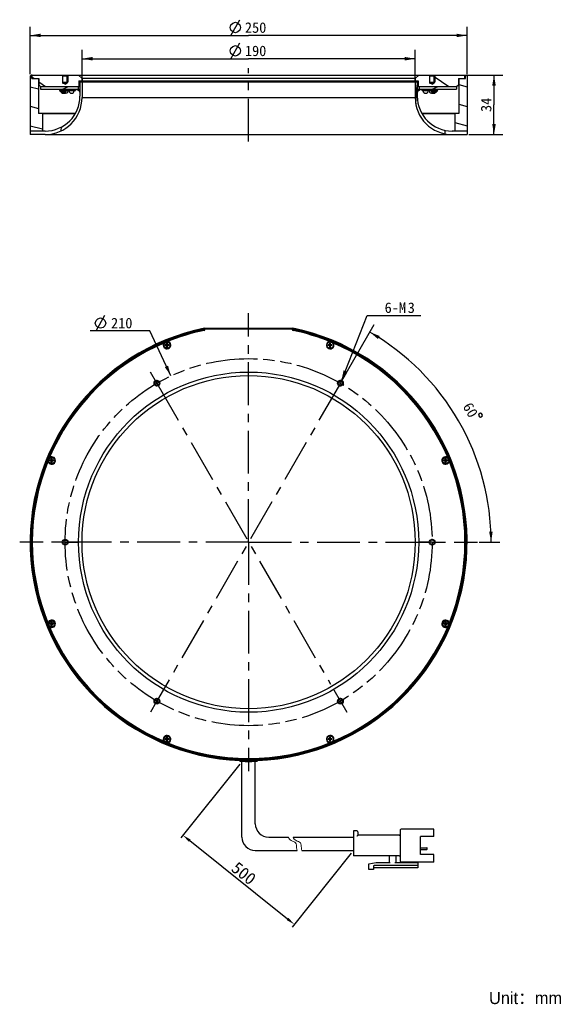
# Model space of a CAD drawing. Header units: millimetres. Extents: x 150 to 307, y 31 to 313.
import ezdxf
from ezdxf.enums import TextEntityAlignment as Align

# ---------------------------------------------------------------- set-up
doc = ezdxf.new("R2010")
doc.units = ezdxf.units.MM
doc.header["$LTSCALE"] = 32.67
doc.header["$PDMODE"] = 3
doc.header["$PDSIZE"] = 8
doc.linetypes.add('CENTER', pattern=[0.6, 0.375, -0.075, 0.075, -0.075])
doc.linetypes.add('PHANTOM', pattern=[0.8, 0.45, -0.05, 0.1, -0.05, 0.1, -0.05])
doc.layers.get('0').update_dxf_attribs({"linetype": 'CONTINUOUS'})
doc.layers.get('Defpoints').update_dxf_attribs({"linetype": 'CONTINUOUS', "lineweight": 18})
for name, color, linetype in [('00_COMPONENTS', 7, 'CONTINUOUS'), ('03_ALL_AXES', 7, 'CONTINUOUS'), ('07_ALL_HOLES', 7, 'CONTINUOUS'), ('51__DRAFT_DIMS', 7, 'CONTINUOUS')]:
    doc.layers.add(name, color=color, linetype=linetype)
for name, color, linetype, lineweight in [('标注', 3, 'CONTINUOUS', 25), ('粗实线', 7, 'CONTINUOUS', 30), ('细实线', 7, 'CONTINUOUS', 15)]:
    doc.layers.add(name, color=color, linetype=linetype, lineweight=lineweight)
doc.styles.get("Standard").update_dxf_attribs({"font": 'simfang.ttf'})
doc.dimstyles.new('CST Standard', dxfattribs={"dimtxt": 3.5, "dimasz": 2.5, "dimexe": 1, "dimexo": 1, "dimgap": 0.6, "dimtad": 1, "dimtoh": 1, "dimdsep": 46, "dimtxsty": 'STANDARD', "dimcen": -2.5, "dimdle": 5, "dimadec": 1, "dimazin": 2, "dimtfac": 1, "dimtofl": 0, "dimtmove": 0, "dimatfit": 0, "dimfxl": 1, "dimtolj": 1, "dimarcsym": 0})
doc.dimstyles.new('DIMSTYLE_1', dxfattribs={"dimtxt": 3, "dimasz": 3, "dimexe": 2.5, "dimexo": 0.5, "dimgap": 3, "dimtad": 1, "dimdec": 1, "dimlfac": 2, "dimdsep": 46, "dimtxsty": 'STANDARD', "dimblk": '_FILLED', "dimblk1": '_FILLED', "dimblk2": '_FILLED', "dimcen": 0.09, "dimclrt": 3, "dimadec": 1, "dimazin": 2, "dimtp": 0.5, "dimtm": 0.5, "dimtfac": 1, "dimtdec": -1, "dimtofl": 0, "dimtmove": 0, "dimatfit": 3, "dimldrblk": '_FILLED', "dimfxl": 1, "dimtolj": 1, "dimarcsym": 0})
doc.dimstyles.new('DIMSTYLE_2', dxfattribs={"dimtxt": 3, "dimasz": 3, "dimexe": 2.5, "dimexo": 0.5, "dimgap": 0.75, "dimtad": 1, "dimlfac": 2, "dimdsep": 46, "dimtxsty": 'STANDARD', "dimblk": '_FILLED', "dimblk1": '_FILLED', "dimblk2": '_FILLED', "dimcen": 0.09, "dimclrt": 3, "dimazin": 2, "dimtp": 0.5, "dimtm": 0.5, "dimtfac": 1, "dimtofl": 0, "dimtmove": 0, "dimatfit": 3, "dimldrblk": '_FILLED', "dimfxl": 1, "dimtolj": 1, "dimarcsym": 0})
doc.dimstyles.new('DIMSTYLE_3', dxfattribs={"dimtxt": 3, "dimasz": 3, "dimexe": 2.5, "dimexo": 0.5, "dimgap": 0.75, "dimtad": 1, "dimdec": 1, "dimlfac": 2, "dimdsep": 46, "dimtxsty": 'STANDARD', "dimblk": '_FILLED', "dimblk1": '_FILLED', "dimblk2": '_FILLED', "dimcen": 0.09, "dimclrt": 3, "dimadec": 1, "dimazin": 2, "dimtp": 0.5, "dimtm": 0.5, "dimtfac": 1, "dimtdec": 1, "dimtofl": 0, "dimtmove": 0, "dimatfit": 3, "dimldrblk": '_FILLED', "dimfxl": 1, "dimtolj": 1, "dimarcsym": 0})
doc.dimstyles.new('DIMSTYLE_4', dxfattribs={"dimtxt": 3, "dimasz": 3, "dimexe": 2.5, "dimexo": 0.5, "dimgap": 0.75, "dimtad": 1, "dimlfac": 2, "dimdsep": 46, "dimtxsty": 'STANDARD', "dimblk": '_FILLED', "dimblk1": '_FILLED', "dimblk2": '_FILLED', "dimcen": 0.09, "dimclrt": 3, "dimazin": 2, "dimtp": 0.3, "dimtm": 0.3, "dimtfac": 1, "dimtofl": 0, "dimtmove": 0, "dimatfit": 3, "dimldrblk": '_FILLED', "dimfxl": 1, "dimtolj": 1, "dimarcsym": 0})
doc.dimstyles.new('DIMSTYLE_5', dxfattribs={"dimtxt": 3, "dimasz": 3, "dimexe": 2.5, "dimexo": 0.5, "dimtad": 1, "dimlfac": 2, "dimdsep": 46, "dimtxsty": 'STANDARD', "dimblk": '_FILLED', "dimblk1": '_FILLED', "dimblk2": '_FILLED', "dimcen": 0.09, "dimclrt": 3, "dimazin": 2, "dimtp": 0.01, "dimtm": 0.01, "dimtfac": 1, "dimtofl": 0, "dimtmove": 0, "dimatfit": 1, "dimldrblk": '_FILLED', "dimfxl": 1, "dimtolj": 1, "dimarcsym": 0})
doc.dimstyles.new('DIMSTYLE_6', dxfattribs={"dimtxt": 3, "dimasz": 3, "dimexe": 2.5, "dimexo": 0.5, "dimtad": 1, "dimlfac": 2, "dimdsep": 46, "dimtxsty": 'STANDARD', "dimblk": '_FILLED', "dimblk1": '_FILLED', "dimblk2": '_FILLED', "dimcen": 0.09, "dimclrt": 3, "dimazin": 2, "dimtp": 0.1, "dimtm": 0.1, "dimtfac": 1, "dimtofl": 0, "dimtmove": 0, "dimatfit": 1, "dimldrblk": '_FILLED', "dimfxl": 1, "dimtolj": 1, "dimarcsym": 0})

# ---------------------------------------------------------------- blocks, each defined once
blk = doc.blocks.new('*D1')
at = {"layer": '51__DRAFT_DIMS', "color": 4}
for p, q in [((242.12, 209.04), (251.56, 225.39)), ((281.62, 163.14), (287.5, 163.14))]:
    blk.add_line(p, q, dxfattribs=at)
for start, end in [(30, 60), (0, 30)]:
    blk.add_arc((215.62, 163.14), 69.38, start, end, dxfattribs=at)
for points in [[(253.13, 222.1), (250.31, 223.23), (252.61, 221.24)], [(284.43, 166.13), (285, 163.14), (285.43, 166.15)]]:
    blk.add_solid(points, dxfattribs=at)
at = {"layer": '51__DRAFT_DIMS', "color": 3}
blk.add_text('60', height=3, rotation=-60, dxfattribs=at).set_placement((277.8, 200.2), align=Align.CENTER)
blk = doc.blocks.new('_FILLED')
at = {"color": 0, "linetype": 'ByBlock'}
blk.add_solid([(0, 0), (-1, 0.167), (-1, -0.167)], dxfattribs=at)
blk = doc.blocks.new('*D2')
at = {"layer": '51__DRAFT_DIMS', "color": 4}
for p, q in [((153.12, 296.98), (153.12, 310.59)), ((278.12, 296.98), (278.12, 310.59)), ((153.12, 308.09), (215.62, 308.09)), ((278.12, 308.09), (215.62, 308.09))]:
    blk.add_line(p, q, dxfattribs=at)
at = {"layer": '51__DRAFT_DIMS', "color": 4, "xscale": 3, "yscale": 3, "zscale": 3, "rotation": 180}
blk.add_blockref('_FILLED', (153.12, 308.09), dxfattribs=at)
at = {"layer": '51__DRAFT_DIMS', "color": 4, "xscale": 3, "yscale": 3, "zscale": 3}
blk.add_blockref('_FILLED', (278.12, 308.09), dxfattribs=at)
at = {"layer": '51__DRAFT_DIMS', "color": 3}
blk.add_text('250', height=3, dxfattribs=at).set_placement((217.62, 308.84), align=Align.CENTER)
blk = doc.blocks.new('*D3')
at = {"layer": '51__DRAFT_DIMS', "color": 4}
for p, q in [((167.97, 295.33), (167.97, 303.93)), ((167.97, 301.43), (215.62, 301.43)), ((263.27, 301.43), (215.62, 301.43)), ((263.27, 295.33), (263.27, 303.93))]:
    blk.add_line(p, q, dxfattribs=at)
at = {"layer": '51__DRAFT_DIMS', "color": 4, "xscale": 3, "yscale": 3, "zscale": 3, "rotation": 180}
blk.add_blockref('_FILLED', (167.97, 301.43), dxfattribs=at)
at = {"layer": '51__DRAFT_DIMS', "color": 4, "xscale": 3, "yscale": 3, "zscale": 3}
blk.add_blockref('_FILLED', (263.27, 301.43), dxfattribs=at)
at = {"layer": '51__DRAFT_DIMS', "color": 3}
blk.add_text('190', height=3, dxfattribs=at).set_placement((217.62, 302.18), align=Align.CENTER)
blk = doc.blocks.new('*D4')
at = {"layer": '51__DRAFT_DIMS', "color": 4}
for p, q in [((278.02, 296.73), (288.32, 296.73)), ((285.82, 296.73), (285.82, 288.23)), ((285.82, 279.73), (285.82, 288.23)), ((278.62, 279.73), (288.32, 279.73))]:
    blk.add_line(p, q, dxfattribs=at)
at = {"layer": '51__DRAFT_DIMS', "color": 4, "xscale": 3, "yscale": 3, "zscale": 3}
for p, rotation in [((285.82, 296.73), 90), ((285.82, 279.73), 270)]:
    blk.add_blockref('_FILLED', p, dxfattribs=dict(at, rotation=rotation))
at = {"layer": '51__DRAFT_DIMS', "color": 3}
blk.add_text('34', height=3, rotation=90, dxfattribs=at).set_placement((285.07, 288.23), align=Align.CENTER)
blk = doc.blocks.new('*D5')
at = {"color": 4}
for p, q in [((242.15, 209.31), (249.53, 227.96)), ((249.53, 227.96), (253.03, 227.96)), ((253.03, 227.96), (264.84, 227.96))]:
    blk.add_line(p, q, dxfattribs=at)
at = {"color": 4, "xscale": 3, "yscale": 3, "zscale": 3, "rotation": 248.4017680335}
blk.add_blockref('_FILLED', (242.15, 209.31), dxfattribs=at)
at = {"color": 3}
for s, p in [('6-M', (254.53, 228.71)), ('3', (261.14, 228.71))]:
    blk.add_text(s, height=3, dxfattribs=at).set_placement(p)
blk = doc.blocks.new('*D6')
at = {"color": 4}
for p, q in [((183.87, 223.56), (170.26, 223.56)), ((187.37, 223.56), (183.87, 223.56)), ((193.38, 210.7), (187.37, 223.56))]:
    blk.add_line(p, q, dxfattribs=at)
at = {"color": 4, "xscale": 3, "yscale": 3, "zscale": 3, "rotation": 295.0641369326}
blk.add_blockref('_FILLED', (193.38, 210.7), dxfattribs=at)
at = {"color": 3}
blk.add_text('210', height=3, dxfattribs=at).set_placement((182.37, 224.31), align=Align.RIGHT)
blk = doc.blocks.new('*D8')
at = {"layer": 'Defpoints', "color": 0}
for p in [(213.71, 100.44), (245.58, 74.95), (228.68, 53.82)]:
    blk.add_point(p, dxfattribs=at)
at = {"layer": '标注', "color": 0, "linetype": 'Continuous', "lineweight": -2, "ltscale": 3}
for p, q in [((213.08, 99.66), (196.19, 78.54)), ((244.95, 74.17), (228.06, 53.04))]:
    blk.add_line(p, q, dxfattribs=at)
at = {"layer": '标注', "color": 9, "linetype": 'Continuous', "lineweight": -2, "ltscale": 3}
blk.add_line((198.76, 77.76), (226.73, 55.39), dxfattribs=at)
at = {"layer": '标注', "color": 9}
for points in [[(199.02, 78.08), (198.5, 77.43), (196.81, 79.32)], [(226.47, 55.06), (226.99, 55.71), (228.68, 53.82)]]:
    blk.add_solid(points, dxfattribs=at)
at = {"layer": '标注', "color": 7, "insert": (214.23, 68.42), "char_height": 3.5, "attachment_point": 5, "rotation": 321.3402}
blk.add_mtext('\\A1;500', dxfattribs=at)

msp = doc.modelspace()

# ---------------------------------------------------------------- hatches: boundary and pattern name
h = msp.add_hatch()
h.set_pattern_fill('DEFAULT__2', color=4, scale=5.384122, angle=165, style=0, pattern_type=0)
h.set_pattern_definition([(165, (0, 0), (-1.39351, -5.20066), [])])
edge = h.paths.add_edge_path()
edge.add_line((275.7209, 285.7322), (274.7209, 285.7322))
edge.add_line((275.7209, 295.7322), (275.7209, 285.7322))
edge.add_line((277.6209, 295.7322), (275.7209, 295.7322))
edge.add_line((277.6209, 295.7322), (277.6209, 296.7322))
edge.add_line((277.8702, 296.7322), (277.6209, 296.7322))
edge.add_line((277.8702, 296.7322), (278.1209, 296.4814))
edge.add_line((278.1209, 296.4814), (278.1209, 280.7322))
edge.add_line((278.1209, 280.7322), (274.6209, 280.7322))
edge.add_line((274.6209, 285.6322), (274.6209, 280.7322))
edge.add_line((274.6209, 285.6322), (274.7209, 285.7322))
edge = h.paths.add_edge_path()
edge.add_line((156.5209, 285.7322), (155.5209, 285.7322))
edge.add_line((156.6209, 285.6322), (156.5209, 285.7322))
edge.add_line((156.6209, 285.6322), (156.6209, 280.7322))
edge.add_line((156.6209, 280.7322), (153.1209, 280.7322))
edge.add_line((153.1209, 296.4806), (153.1209, 280.7322))
edge.add_line((153.3725, 296.7322), (153.1209, 296.4806))
edge.add_line((153.6209, 296.7322), (153.3725, 296.7322))
edge.add_line((153.6209, 295.7322), (153.6209, 296.7322))
edge.add_line((155.5209, 295.7322), (153.6209, 295.7322))
edge.add_line((155.5209, 295.7322), (155.5209, 285.7322))
h = msp.add_hatch()
h.set_pattern_fill('DEFAULT__3', color=4, scale=8.269077, angle=325, style=0, pattern_type=0)
h.set_pattern_definition([(325, (0, 0), (4.74295, 6.77363), [])])
edge = h.paths.add_edge_path()
edge.add_line((153.7209, 296.7322), (162.3084, 296.7322))
edge.add_line((162.4959, 296.5447), (162.3084, 296.7322))
edge.add_line((162.4959, 294.4822), (162.4959, 296.5447))
edge.add_line((163.1209, 294.1066), (162.4959, 294.4822))
edge.add_line((163.1209, 294.1066), (163.7459, 294.4822))
edge.add_line((163.7459, 294.4822), (163.7459, 296.5447))
edge.add_line((163.7459, 296.5447), (163.9334, 296.7322))
edge.add_line((163.9334, 296.7322), (166.9709, 296.7322))
edge.add_line((167.9709, 295.7322), (166.9709, 296.7322))
edge.add_line((167.9709, 295.7322), (167.9709, 295.0822))
edge.add_line((167.0709, 295.0822), (167.9709, 295.0822))
edge.add_line((167.0709, 295.0822), (167.0709, 293.4822))
edge.add_line((156.1209, 293.4822), (167.0709, 293.4822))
edge.add_line((156.1209, 293.4822), (155.6209, 293.9822))
edge.add_line((155.6209, 295.7322), (155.6209, 293.9822))
edge.add_line((153.9722, 295.7322), (155.6209, 295.7322))
edge.add_line((153.9722, 295.7322), (153.7209, 295.9833))
edge.add_line((153.7209, 295.9833), (153.7209, 296.7322))
edge = h.paths.add_edge_path()
edge.add_line((264.2709, 296.7322), (267.3084, 296.7322))
edge.add_line((267.4959, 296.5447), (267.3084, 296.7322))
edge.add_line((267.4959, 294.4822), (267.4959, 296.5447))
edge.add_line((268.1209, 294.1066), (267.4959, 294.4822))
edge.add_line((268.1209, 294.1066), (268.7459, 294.4822))
edge.add_line((268.7459, 294.4822), (268.7459, 296.5447))
edge.add_line((268.7459, 296.5447), (268.9334, 296.7322))
edge.add_line((268.9334, 296.7322), (277.5209, 296.7322))
edge.add_line((277.5209, 295.984), (277.5209, 296.7322))
edge.add_line((277.2691, 295.7322), (277.5209, 295.984))
edge.add_line((275.6209, 295.7322), (277.2691, 295.7322))
edge.add_line((275.6209, 295.7322), (275.6209, 293.9822))
edge.add_line((275.1209, 293.4822), (275.6209, 293.9822))
edge.add_line((264.1709, 293.4822), (275.1209, 293.4822))
edge.add_line((264.1709, 295.0822), (264.1709, 293.4822))
edge.add_line((263.2709, 295.0822), (264.1709, 295.0822))
edge.add_line((263.2709, 295.7322), (263.2709, 295.0822))
edge.add_line((263.2709, 295.7322), (264.2709, 296.7322))
h = msp.add_hatch()
h.set_pattern_fill('DEFAULT__4', color=4, scale=9.124882, angle=85, style=0, pattern_type=0)
h.set_pattern_definition([(85, (0, 0), (-9.09016, 0.79529), [])])
edge = h.paths.add_edge_path()
edge.add_line((278.1209, 279.7322), (273.8709, 279.7322))
edge.add_arc((273.8709, 290.3322), 10.6, 180, 270)
edge.add_line((263.2709, 294.8322), (263.2709, 290.3322))
edge.add_line((263.8709, 294.8322), (263.2709, 294.8322))
edge.add_line((263.8709, 294.8322), (263.8709, 290.7322))
edge.add_arc((273.8709, 290.7322), 10, 180, 270)
edge.add_line((278.1209, 280.7322), (273.8709, 280.7322))
edge.add_line((278.1209, 280.7322), (278.1209, 279.7322))
edge = h.paths.add_edge_path()
edge.add_line((157.3709, 279.7322), (153.1209, 279.7322))
edge.add_line((153.1209, 280.7322), (153.1209, 279.7322))
edge.add_line((157.3709, 280.7322), (153.1209, 280.7322))
edge.add_arc((157.3709, 290.7322), 10, 270, 0)
edge.add_line((167.3709, 294.8322), (167.3709, 290.7322))
edge.add_line((167.9709, 294.8322), (167.3709, 294.8322))
edge.add_line((167.9709, 294.8322), (167.9709, 290.3322))
edge.add_arc((157.3709, 290.3322), 10.6, 270, 0)
h = msp.add_hatch()
h.set_pattern_fill('DEFAULT__1', color=4, scale=8.937412, angle=205, style=0, pattern_type=0)
h.set_pattern_definition([(205, (0, 0), (3.77711, -8.10005), [])])
edge = h.paths.add_edge_path()
edge.add_line((156.1209, 293.4822), (166.8709, 293.4822))
edge.add_line((166.8709, 293.4822), (166.8709, 292.6822))
edge.add_line((156.1209, 292.6822), (166.8709, 292.6822))
edge.add_line((156.1209, 293.4822), (156.1209, 292.6822))
edge = h.paths.add_edge_path()
edge.add_line((264.3709, 293.4822), (275.1209, 293.4822))
edge.add_line((275.1209, 293.4822), (275.1209, 292.6822))
edge.add_line((264.3709, 292.6822), (275.1209, 292.6822))
edge.add_line((264.3709, 293.4822), (264.3709, 292.6822))
h = msp.add_hatch()
h.set_pattern_fill('DEFAULT__5', color=4, scale=0.118647, angle=325, style=0, pattern_type=0)
h.set_pattern_definition([(325, (0, 0), (0.068053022, 0.09718979), [])])
edge = h.paths.add_edge_path()
edge.add_line((161.7584, 292.6722), (161.8084, 292.6722))
edge.add_line((161.8084, 292.6722), (161.8084, 292.6822))
edge.add_line((161.8084, 292.6822), (162.0459, 292.6822))
edge.add_line((162.0459, 292.6722), (162.0459, 292.6822))
edge.add_line((162.0459, 292.6722), (162.2959, 292.6722))
edge.add_line((162.2959, 292.6722), (162.2959, 292.6822))
edge.add_line((162.2959, 292.6822), (162.9459, 292.6822))
edge.add_line((162.9459, 292.6722), (162.9459, 292.6822))
edge.add_line((162.9459, 292.6722), (163.1959, 292.6722))
edge.add_line((163.1959, 292.6722), (163.1959, 292.6822))
edge.add_line((163.1959, 292.6822), (163.4334, 292.6822))
edge.add_line((163.4334, 292.6722), (163.4334, 292.6822))
edge.add_line((163.4334, 292.6722), (163.4834, 292.6722))
edge.add_line((163.4834, 292.6722), (163.4834, 292.3272))
edge.add_line((163.4801, 292.3272), (163.4834, 292.3272))
edge.add_arc((163.4801, 292.2272), 0.1, 90, 173.361367)
edge.add_arc((162.6209, 292.3272), 0.765, 186.638633, 353.361367)
edge.add_arc((161.7617, 292.2272), 0.1, 6.638633, 90)
edge.add_line((161.7584, 292.3272), (161.7617, 292.3272))
edge.add_line((161.7584, 292.6722), (161.7584, 292.3272))
h = msp.add_hatch()
h.set_pattern_fill('DEFAULT__6', color=4, scale=0.110937, angle=205, style=0, pattern_type=0)
h.set_pattern_definition([(205, (0, 0), (0.046884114, -0.100543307), [])])
edge = h.paths.add_edge_path()
edge.add_line((269.4834, 292.6722), (269.4334, 292.6722))
edge.add_line((269.4834, 292.6722), (269.4834, 292.3272))
edge.add_line((269.4834, 292.3272), (269.4801, 292.3272))
edge.add_arc((269.4801, 292.2272), 0.1, 90, 173.361367)
edge.add_arc((268.6209, 292.3272), 0.765, 186.638633, 353.361367)
edge.add_arc((267.7617, 292.2272), 0.1, 6.638633, 90)
edge.add_line((267.7617, 292.3272), (267.7584, 292.3272))
edge.add_line((267.7584, 292.6722), (267.7584, 292.3272))
edge.add_line((267.8084, 292.6722), (267.7584, 292.6722))
edge.add_line((267.8084, 292.6722), (267.8084, 292.6822))
edge.add_line((268.0459, 292.6822), (267.8084, 292.6822))
edge.add_line((268.0459, 292.6722), (268.0459, 292.6822))
edge.add_line((268.2959, 292.6722), (268.0459, 292.6722))
edge.add_line((268.2959, 292.6722), (268.2959, 292.6822))
edge.add_line((268.9459, 292.6822), (268.2959, 292.6822))
edge.add_line((268.9459, 292.6722), (268.9459, 292.6822))
edge.add_line((269.1959, 292.6722), (268.9459, 292.6722))
edge.add_line((269.1959, 292.6722), (269.1959, 292.6822))
edge.add_line((269.4334, 292.6822), (269.1959, 292.6822))
edge.add_line((269.4334, 292.6722), (269.4334, 292.6822))

# ---------------------------------------------------------------- linework, layer by layer
at = {"color": 3}
msp.add_line((172.0078, 223.5572), (174.5078, 228.0572), dxfattribs=at)
msp.add_line((214.6648, 100.4434), (216.5771, 100.4434))
msp.add_lwpolyline([(171.7578, 225.8072), (172.0078, 226.5572), (172.5078, 227.0572), (173.2578, 227.3072), (174.0078, 227.0572), (174.5078, 226.5572), (174.7578, 225.8072), (174.5078, 225.0572), (174.0078, 224.5572), (173.2578, 224.3072), (172.5078, 224.5572), (172.0078, 225.0572), (171.7578, 225.8072)], dxfattribs=at)
at = {"layer": '00_COMPONENTS', "color": 7}
for p, q in [((153.3725, 296.7322), (153.1209, 296.4806)), ((153.1209, 296.4806), (153.1209, 279.7322)), ((153.6748, 296.7322), (153.3725, 296.7322)), ((153.6209, 295.7322), (153.6209, 296.7322)), ((153.6209, 295.7322), (155.6209, 295.7322)), ((153.7209, 295.9833), (153.7209, 296.7322)), ((153.7209, 296.7322), (277.8702, 296.7322)), ((153.9722, 295.7322), (153.7209, 295.9833)), ((155.5209, 295.7322), (155.5209, 285.7322)), ((155.6209, 295.7322), (155.6209, 293.9822)), ((162.4959, 296.5447), (162.3084, 296.7322)), ((162.3709, 296.6697), (163.8709, 296.6697)), ((162.4959, 294.4822), (162.4959, 296.5447)), ((162.4959, 296.5447), (163.7459, 296.5447)), ((163.7459, 296.5447), (163.9334, 296.7322)), ((163.7459, 294.4822), (163.7459, 296.5447)), ((167.9709, 295.7322), (166.9709, 296.7322)), ((167.9709, 295.7322), (167.9709, 295.0822)), ((263.2709, 295.7322), (167.9709, 295.7322)), ((263.2709, 295.7322), (264.2709, 296.7322)), ((263.2709, 295.7322), (263.2709, 295.0822)), ((267.4959, 296.5447), (267.3084, 296.7322)), ((267.3709, 296.6697), (268.8709, 296.6697)), ((267.4959, 294.4822), (267.4959, 296.5447)), ((267.5435, 296.5447), (268.6984, 296.5447)), ((268.7459, 296.5447), (268.9334, 296.7322)), ((268.7459, 294.4822), (268.7459, 296.5447)), ((275.6209, 295.7322), (277.6209, 295.7322)), ((275.6209, 295.7322), (275.6209, 293.9822)), ((275.7209, 295.7322), (275.7209, 285.7322)), ((277.2691, 295.7322), (277.5209, 295.984)), ((277.5209, 295.984), (277.5209, 296.7322)), ((277.6209, 295.7322), (277.6209, 296.7322)), ((277.8702, 296.7322), (278.1209, 296.4814)), ((278.1209, 296.4814), (278.1209, 279.7322)), ((156.1209, 293.4822), (155.6209, 293.9822)), ((156.1209, 293.4822), (156.1209, 292.6822)), ((156.1209, 293.4822), (167.3709, 293.4822)), ((162.3709, 294.7322), (163.8709, 294.7322)), ((163.1209, 294.1066), (162.4959, 294.4822)), ((162.4959, 294.4822), (163.7459, 294.4822)), ((163.1209, 294.1066), (163.7459, 294.4822)), ((166.8709, 293.4822), (166.8709, 292.6822)), ((167.0709, 295.0822), (167.0709, 293.4822)), ((167.0709, 295.0822), (264.1709, 295.0822)), ((167.3709, 294.8322), (167.3709, 290.7322)), ((167.3709, 294.8322), (263.8709, 294.8322)), ((167.9709, 294.8322), (167.9709, 290.3322)), ((263.2709, 294.8322), (263.2709, 290.3322)), ((263.8709, 294.8322), (263.8709, 290.7322)), ((263.8709, 293.4822), (275.1209, 293.4822)), ((264.1709, 295.0822), (264.1709, 293.4822)), ((264.3709, 293.4822), (264.3709, 292.6822)), ((267.3709, 294.7322), (268.8709, 294.7322)), ((267.4959, 294.4822), (268.7459, 294.4822)), ((268.1209, 294.1066), (267.4959, 294.4822)), ((268.1209, 294.1066), (268.7459, 294.4822)), ((275.1209, 293.4822), (275.6209, 293.9822)), ((275.1209, 293.4822), (275.1209, 292.6822)), ((156.1209, 292.6822), (161.6621, 292.6822)), ((161.5479, 292.6822), (161.5479, 292.4322)), ((161.7584, 292.6722), (161.7584, 292.3272)), ((161.7584, 292.6722), (161.8084, 292.6722)), ((161.7584, 292.3272), (161.7617, 292.3272)), ((161.8084, 292.6722), (161.8084, 292.6822)), ((162.0459, 292.6722), (162.0459, 292.6822)), ((162.0459, 292.6722), (162.2959, 292.6722)), ((162.1798, 292.6822), (167.3709, 292.6822)), ((162.2959, 292.6722), (162.2959, 292.6822)), ((162.9459, 292.6722), (162.9459, 292.6822)), ((162.9459, 292.6722), (163.1959, 292.6722)), ((163.1959, 292.6722), (163.1959, 292.6822)), ((163.4334, 292.6722), (163.4334, 292.6822)), ((163.4334, 292.6722), (163.4834, 292.6722)), ((163.4801, 292.3272), (166.054, 292.3272)), ((163.4834, 292.6722), (163.4834, 292.3272)), ((163.9372, 292.6722), (163.9372, 292.3272)), ((164.1943, 292.6722), (164.1943, 292.3272)), ((165.5455, 292.6722), (165.5455, 292.3272)), ((166.054, 292.6722), (166.054, 292.3272)), ((166.7183, 292.6722), (166.7183, 292.3272)), ((167.3709, 292.3272), (166.7183, 292.3272)), ((263.8709, 292.6822), (269.0621, 292.6822)), ((264.5236, 292.3272), (263.8709, 292.3272)), ((264.5236, 292.6722), (264.5236, 292.3272)), ((265.1879, 292.6722), (265.1879, 292.3272)), ((267.7617, 292.3272), (265.1879, 292.3272)), ((265.6963, 292.6722), (265.6963, 292.3272)), ((267.0476, 292.6722), (267.0476, 292.3272)), ((267.3047, 292.6722), (267.3047, 292.3272)), ((267.8084, 292.6722), (267.7584, 292.6722)), ((267.7584, 292.6722), (267.7584, 292.3272)), ((267.8084, 292.6722), (267.8084, 292.6822)), ((268.0459, 292.6722), (268.0459, 292.6822)), ((268.2959, 292.6722), (268.0459, 292.6722)), ((268.2959, 292.6722), (268.2959, 292.6822)), ((268.9459, 292.6722), (268.9459, 292.6822)), ((269.1959, 292.6722), (268.9459, 292.6722)), ((269.1959, 292.6722), (269.1959, 292.6822)), ((269.4334, 292.6722), (269.4334, 292.6822)), ((269.4834, 292.6722), (269.4334, 292.6722)), ((269.4834, 292.3272), (269.4801, 292.3272)), ((269.4834, 292.6722), (269.4834, 292.3272)), ((269.5798, 292.6822), (275.1209, 292.6822)), ((269.694, 292.6822), (269.694, 292.4322)), ((156.5209, 285.7322), (155.5209, 285.7322)), ((156.6209, 285.6322), (156.5209, 285.7322)), ((166.0308, 285.7322), (156.5781, 285.7322)), ((156.6209, 285.6322), (156.6209, 280.7322)), ((165.9688, 285.6322), (156.6209, 285.6322)), ((275.7209, 285.7322), (265.211, 285.7322)), ((274.6209, 285.6322), (265.2731, 285.6322)), ((274.6209, 285.6322), (274.7209, 285.7322)), ((274.6209, 285.6322), (274.6209, 280.7322)), ((157.3709, 280.7322), (153.1209, 280.7322)), ((157.3709, 279.7322), (153.1209, 279.7322)), ((158.3463, 279.7322), (278.1209, 279.7322)), ((278.1209, 280.7322), (273.8709, 280.7322)), ((203.0209, 224.3602), (203.0209, 223.8496)), ((203.0209, 224.3602), (203.1209, 224.3602)), ((203.1209, 223.9716), (203.1209, 224.3807)), ((203.1209, 224.3807), (228.1209, 224.3807)), ((203.1209, 224.1307), (228.1209, 224.1307)), ((228.1209, 223.9716), (228.1209, 224.3807)), ((228.1209, 224.3602), (228.2209, 224.3602)), ((228.2209, 223.8496), (228.2209, 224.3602)), ((192.1523, 219.7751), (192.1523, 220.1001)), ((192.1523, 220.1001), (192.4023, 220.1001)), ((192.4023, 219.7751), (192.4023, 220.1001)), ((238.8396, 219.7751), (238.8396, 220.1001)), ((238.8396, 220.1001), (239.0896, 220.1001)), ((239.0896, 219.7751), (239.0896, 220.1001)), ((191.6773, 219.3751), (191.6773, 219.6251)), ((192.0023, 219.6251), (191.6773, 219.6251)), ((192.0023, 219.3751), (191.6773, 219.3751)), ((192.1083, 219.3312), (192.4462, 219.669)), ((192.4462, 219.3312), (192.1083, 219.669)), ((192.1523, 219.3751), (192.1523, 219.6251)), ((192.1523, 219.6251), (192.4023, 219.6251)), ((192.4023, 219.5001), (192.1523, 219.5001)), ((192.1523, 219.3751), (192.4023, 219.3751)), ((192.1523, 218.9001), (192.1523, 219.2251)), ((192.1523, 218.9001), (192.4023, 218.9001)), ((192.2773, 219.3751), (192.2773, 219.6251)), ((192.4023, 219.3751), (192.4023, 219.6251)), ((192.4023, 218.9001), (192.4023, 219.2251)), ((192.8773, 219.6251), (192.5523, 219.6251)), ((192.8773, 219.3751), (192.5523, 219.3751)), ((192.8773, 219.3751), (192.8773, 219.6251)), ((238.3646, 219.3751), (238.3646, 219.6251)), ((238.6896, 219.6251), (238.3646, 219.6251)), ((238.6896, 219.3751), (238.3646, 219.3751)), ((238.7957, 219.3312), (239.1336, 219.669)), ((239.1336, 219.3312), (238.7957, 219.669)), ((238.8396, 219.3751), (238.8396, 219.6251)), ((238.8396, 219.6251), (239.0896, 219.6251)), ((239.0896, 219.5001), (238.8396, 219.5001)), ((238.8396, 219.3751), (239.0896, 219.3751)), ((238.8396, 218.9001), (238.8396, 219.2251)), ((238.8396, 218.9001), (239.0896, 218.9001)), ((238.9646, 219.3751), (238.9646, 219.6251)), ((239.0896, 219.3751), (239.0896, 219.6251)), ((239.0896, 218.9001), (239.0896, 219.2251)), ((239.5646, 219.6251), (239.2396, 219.6251)), ((239.5646, 219.3751), (239.2396, 219.3751)), ((239.5646, 219.3751), (239.5646, 219.6251)), ((158.6643, 186.3621), (158.6643, 186.6121)), ((158.9893, 186.6121), (158.6643, 186.6121)), ((158.9893, 186.3621), (158.6643, 186.3621)), ((159.0954, 186.3182), (159.4332, 186.6561)), ((159.4332, 186.3182), (159.0954, 186.6561)), ((159.1393, 186.7621), (159.1393, 187.0871)), ((159.1393, 187.0871), (159.3893, 187.0871)), ((159.1393, 186.3621), (159.1393, 186.6121)), ((159.1393, 186.6121), (159.3893, 186.6121)), ((159.3893, 186.4871), (159.1393, 186.4871)), ((159.1393, 186.3621), (159.3893, 186.3621)), ((159.1393, 185.8871), (159.1393, 186.2121)), ((159.2643, 186.3621), (159.2643, 186.6121)), ((159.3893, 186.7621), (159.3893, 187.0871)), ((159.3893, 186.3621), (159.3893, 186.6121)), ((159.3893, 185.8871), (159.3893, 186.2121)), ((159.8643, 186.6121), (159.5393, 186.6121)), ((159.8643, 186.3621), (159.5393, 186.3621)), ((159.8643, 186.3621), (159.8643, 186.6121)), ((271.7026, 186.6121), (271.3776, 186.6121)), ((271.3776, 186.3621), (271.3776, 186.6121)), ((271.7026, 186.3621), (271.3776, 186.3621)), ((271.8087, 186.3182), (272.1465, 186.6561)), ((271.8087, 186.6561), (272.1465, 186.3182)), ((271.8526, 187.0871), (272.1026, 187.0871)), ((271.8526, 186.7621), (271.8526, 187.0871)), ((271.8526, 186.6121), (272.1026, 186.6121)), ((271.8526, 186.3621), (271.8526, 186.6121)), ((272.1026, 186.4871), (271.8526, 186.4871)), ((271.8526, 186.3621), (272.1026, 186.3621)), ((271.8526, 185.8871), (271.8526, 186.2121)), ((271.9776, 186.3621), (271.9776, 186.6121)), ((272.1026, 186.7621), (272.1026, 187.0871)), ((272.1026, 186.3621), (272.1026, 186.6121)), ((272.1026, 185.8871), (272.1026, 186.2121)), ((272.5776, 186.6121), (272.2526, 186.6121)), ((272.5776, 186.3621), (272.2526, 186.3621)), ((272.5776, 186.3621), (272.5776, 186.6121)), ((159.1393, 185.8871), (159.3893, 185.8871)), ((271.8526, 185.8871), (272.1026, 185.8871)), ((158.6643, 139.6748), (158.6643, 139.9248)), ((158.9893, 139.9248), (158.6643, 139.9248)), ((158.9893, 139.6748), (158.6643, 139.6748)), ((159.4332, 139.6308), (159.0954, 139.9687)), ((159.0954, 139.6308), (159.4332, 139.9687)), ((159.1393, 140.0748), (159.1393, 140.3998)), ((159.1393, 140.3998), (159.3893, 140.3998)), ((159.1393, 139.6748), (159.1393, 139.9248)), ((159.1393, 139.9248), (159.3893, 139.9248)), ((159.3893, 139.7998), (159.1393, 139.7998)), ((159.1393, 139.6748), (159.3893, 139.6748)), ((159.1393, 139.1998), (159.1393, 139.5248)), ((159.1393, 139.1998), (159.3893, 139.1998)), ((159.2643, 139.6748), (159.2643, 139.9248)), ((159.3893, 140.0748), (159.3893, 140.3998)), ((159.3893, 139.6748), (159.3893, 139.9248)), ((159.3893, 139.1998), (159.3893, 139.5248)), ((159.8643, 139.9248), (159.5393, 139.9248)), ((159.8643, 139.6748), (159.5393, 139.6748)), ((159.8643, 139.6748), (159.8643, 139.9248)), ((271.7026, 139.9248), (271.3776, 139.9248)), ((271.3776, 139.6748), (271.3776, 139.9248)), ((271.7026, 139.6748), (271.3776, 139.6748)), ((271.8087, 139.9687), (272.1465, 139.6308)), ((271.8087, 139.6308), (272.1465, 139.9687)), ((271.8526, 140.3998), (272.1026, 140.3998)), ((271.8526, 140.0748), (271.8526, 140.3998)), ((271.8526, 139.9248), (272.1026, 139.9248)), ((271.8526, 139.6748), (271.8526, 139.9248)), ((272.1026, 139.7998), (271.8526, 139.7998)), ((271.8526, 139.6748), (272.1026, 139.6748)), ((271.8526, 139.1998), (271.8526, 139.5248)), ((271.8526, 139.1998), (272.1026, 139.1998)), ((271.9776, 139.6748), (271.9776, 139.9248)), ((272.1026, 140.0748), (272.1026, 140.3998)), ((272.1026, 139.6748), (272.1026, 139.9248)), ((272.1026, 139.1998), (272.1026, 139.5248)), ((272.5776, 139.9248), (272.2526, 139.9248)), ((272.5776, 139.6748), (272.2526, 139.6748)), ((272.5776, 139.6748), (272.5776, 139.9248)), ((192.1523, 107.3868), (192.4023, 107.3868)), ((192.1523, 107.0618), (192.1523, 107.3868)), ((192.4023, 107.0618), (192.4023, 107.3868)), ((238.8396, 107.3868), (239.0896, 107.3868)), ((238.8396, 107.0618), (238.8396, 107.3868)), ((239.0896, 107.0618), (239.0896, 107.3868)), ((192.0023, 106.9118), (191.6773, 106.9118)), ((191.6773, 106.6618), (191.6773, 106.9118)), ((192.0023, 106.6618), (191.6773, 106.6618)), ((192.1083, 106.9557), (192.4462, 106.6179)), ((192.1083, 106.6179), (192.4462, 106.9557)), ((192.1523, 106.9118), (192.4023, 106.9118)), ((192.1523, 106.6618), (192.1523, 106.9118)), ((192.4023, 106.7868), (192.1523, 106.7868)), ((192.1523, 106.6618), (192.4023, 106.6618)), ((192.1523, 106.1868), (192.1523, 106.5118)), ((192.1523, 106.1868), (192.4023, 106.1868)), ((192.2773, 106.6618), (192.2773, 106.9118)), ((192.4023, 106.6618), (192.4023, 106.9118)), ((192.4023, 106.1868), (192.4023, 106.5118)), ((192.8773, 106.9118), (192.5523, 106.9118)), ((192.8773, 106.6618), (192.5523, 106.6618)), ((192.8773, 106.6618), (192.8773, 106.9118)), ((238.6896, 106.9118), (238.3646, 106.9118)), ((238.3646, 106.6618), (238.3646, 106.9118)), ((238.6896, 106.6618), (238.3646, 106.6618)), ((238.7957, 106.9557), (239.1336, 106.6179)), ((238.7957, 106.6179), (239.1336, 106.9557)), ((238.8396, 106.9118), (239.0896, 106.9118)), ((238.8396, 106.6618), (238.8396, 106.9118)), ((239.0896, 106.7868), (238.8396, 106.7868)), ((238.8396, 106.6618), (239.0896, 106.6618)), ((238.8396, 106.1868), (238.8396, 106.5118)), ((238.8396, 106.1868), (239.0896, 106.1868)), ((238.9646, 106.6618), (238.9646, 106.9118)), ((239.0896, 106.6618), (239.0896, 106.9118)), ((239.0896, 106.1868), (239.0896, 106.5118)), ((239.5646, 106.9118), (239.2396, 106.9118)), ((239.5646, 106.6618), (239.2396, 106.6618)), ((239.5646, 106.6618), (239.5646, 106.9118)), ((213.1209, 100.5434), (213.1209, 101.2969)), ((218.0209, 101.1934), (213.2209, 101.1934)), ((218.0209, 100.4434), (213.2209, 100.4434)), ((218.1209, 100.5434), (218.1209, 101.2969))]:
    msp.add_line(p, q, dxfattribs=at)
at = {"layer": '00_COMPONENTS', "color": 4}
for p, q in [((162.3709, 296.6697), (162.3709, 294.7322)), ((163.8709, 296.6697), (163.8709, 294.7322)), ((267.3709, 296.6697), (267.3709, 294.7322)), ((268.8709, 296.6697), (268.8709, 294.7322)), ((161.7584, 292.4322), (161.5479, 292.4322)), ((161.6621, 292.6822), (162.1798, 292.6822)), ((163.9728, 292.2387), (163.3808, 292.2388)), ((165.7355, 292.2387), (164.2157, 292.2387)), ((167.3709, 292.2387), (167.1097, 292.2387)), ((167.9709, 290.3322), (263.2709, 290.3322)), ((264.1322, 292.2387), (263.8709, 292.2387)), ((266.8421, 292.2387), (265.5064, 292.2387)), ((267.0262, 292.2387), (266.8421, 292.2387)), ((267.8611, 292.2387), (267.2691, 292.2387)), ((269.0621, 292.6822), (269.5798, 292.6822)), ((269.4834, 292.4322), (269.694, 292.4322)), ((218.1209, 100.5434), (213.1209, 100.5434)), ((213.2209, 100.4434), (213.2209, 101.2948)), ((213.2209, 101.0934), (218.1209, 101.0934)), ((218.0209, 100.4434), (218.0209, 101.2948))]:
    msp.add_line(p, q, dxfattribs=at)
at = {"layer": '00_COMPONENTS', "color": 7}
for centre, radius in [((192.2773, 219.5001), 0.9125), ((238.9646, 219.5001), 0.9125), ((215.6209, 163.1434), 48.65), ((215.6209, 163.1434), 47.65), ((189.3709, 208.6098), 0.8125), ((189.3709, 208.6098), 0.625), ((241.8709, 208.6098), 0.8125), ((241.8709, 208.6098), 0.625), ((159.2643, 186.4871), 0.9125), ((271.9776, 186.4871), 0.9125), ((163.1209, 163.1434), 0.8125), ((163.1209, 163.1434), 0.625), ((268.1209, 163.1434), 0.8125), ((268.1209, 163.1434), 0.625), ((159.2643, 139.7998), 0.9125), ((271.9776, 139.7998), 0.9125), ((189.3709, 117.6771), 0.8125), ((189.3709, 117.6771), 0.625), ((241.8709, 117.6771), 0.8125), ((241.8709, 117.6771), 0.625), ((192.2773, 106.7868), 0.9125), ((238.9646, 106.7868), 0.9125)]:
    msp.add_circle(centre, radius, dxfattribs=at)
for centre, radius, start, end in [((157.3709, 290.7322), 10, 270, 360), ((157.3709, 290.3322), 10.6, 270, 360), ((162.0479, 292.4322), 0.5, 180, 260.06102), ((161.7617, 292.2272), 0.1, 6.638633, 90), ((162.6209, 292.3272), 0.765, 186.638633, 353.361367), ((163.2129, 292.3272), 0.765, 247.230137, 353.361367), ((163.4801, 292.2272), 0.1, 90, 173.361367), ((164.0721, 292.2272), 0.1, 90, 173.361367), ((164.1164, 292.2272), 0.1, 6.638633, 90), ((164.9756, 292.3272), 0.765, 186.638633, 353.361367), ((165.8348, 292.2272), 0.1, 90, 173.361367), ((167.0104, 292.2272), 0.1, 6.638633, 90), ((167.8696, 292.3272), 0.765, 186.638633, 229.309702), ((273.8709, 290.3322), 10.6, 180, 270), ((273.8709, 290.7322), 10, 180, 270), ((263.3723, 292.3272), 0.765, 310.690298, 353.361367), ((264.2315, 292.2272), 0.1, 90, 173.361367), ((265.4071, 292.2272), 0.1, 6.638633, 90), ((266.2663, 292.3272), 0.765, 186.638633, 353.361367), ((267.1255, 292.2272), 0.1, 90, 173.361367), ((267.1698, 292.2272), 0.1, 6.638633, 90), ((268.029, 292.3272), 0.765, 186.638633, 292.769863), ((267.7617, 292.2272), 0.1, 6.638633, 90), ((268.6209, 292.3272), 0.765, 186.638633, 353.361367), ((269.194, 292.4322), 0.5, 280, 360), ((269.1922, 292.3812), 0.449, 281.424063, 287.467508), ((269.4801, 292.2272), 0.1, 90, 173.361367), ((215.622, 163.1416), 62.5007, 101.631169, 267.706498), ((215.622, 163.1416), 62.2495, 101.678537, 267.697332), ((215.6209, 163.1434), 62, 101.725659, 267.68906), ((215.6209, 163.1434), 61.9, 101.838212, 112.382408), ((202.8709, 223.9716), 0.25, 281.838212, 360), ((215.6197, 163.1441), 62.2504, 272.302772, 78.320869), ((215.6209, 163.1434), 62, 272.31094, 78.274341), ((215.6197, 163.1441), 62.5009, 272.293547, 78.368241), ((228.3709, 223.9716), 0.25, 180, 258.161788), ((215.6209, 163.1434), 61.9, 67.617595, 78.161788), ((215.6209, 163.1434), 61.9, 112.606305, 157.382379), ((192.2773, 219.5001), 1.075, 145.928498, 79.071502), ((192.0023, 219.7751), 0.15, 270, 360), ((192.5523, 219.7751), 0.15, 180, 270), ((238.9646, 219.5001), 1.075, 100.928498, 34.071502), ((238.6896, 219.7751), 0.15, 270, 360), ((239.2396, 219.7751), 0.15, 180, 270), ((215.6209, 163.1434), 61.9, 22.617621, 67.393696), ((192.0023, 219.2251), 0.15, 0, 90), ((192.5523, 219.2251), 0.15, 90, 180), ((238.6896, 219.2251), 0.15, 0, 90), ((239.2396, 219.2251), 0.15, 90, 180), ((215.6209, 163.1434), 61.9, 157.612173, 202.387827), ((159.2643, 186.4871), 1.075, 190.928498, 124.071502), ((158.9893, 186.7621), 0.15, 270, 360), ((158.9893, 186.2121), 0.15, 0, 90), ((159.5393, 186.7621), 0.15, 180, 270), ((159.5393, 186.2121), 0.15, 90, 180), ((271.9776, 186.4871), 1.075, 55.928498, 349.071502), ((271.7026, 186.7621), 0.15, 270, 360), ((271.7026, 186.2121), 0.15, 0, 90), ((272.2526, 186.7621), 0.15, 180, 270), ((272.2526, 186.2121), 0.15, 90, 180), ((215.6209, 163.1434), 61.9, 337.612173, 22.387827), ((159.2643, 139.7998), 1.075, 235.928498, 169.071502), ((271.9776, 139.7998), 1.075, 10.928498, 304.071502), ((215.6209, 163.1434), 61.9, 202.617621, 247.393696), ((158.9893, 140.0748), 0.15, 270, 360), ((158.9893, 139.5248), 0.15, 0, 90), ((159.5393, 140.0748), 0.15, 180, 270), ((159.5393, 139.5248), 0.15, 90, 180), ((215.6209, 163.1434), 61.9, 292.606305, 337.382379), ((271.7026, 140.0748), 0.15, 270, 360), ((271.7026, 139.5248), 0.15, 0, 90), ((272.2526, 140.0748), 0.15, 180, 270), ((272.2526, 139.5248), 0.15, 90, 180), ((192.2773, 106.7868), 1.075, 280.928498, 214.071502), ((192.0023, 107.0618), 0.15, 270, 360), ((192.5523, 107.0618), 0.15, 180, 270), ((238.9646, 106.7868), 1.075, 325.928498, 259.071502), ((238.6896, 107.0618), 0.15, 270, 360), ((239.2396, 107.0618), 0.15, 180, 270), ((192.0023, 106.5118), 0.15, 0, 90), ((215.6209, 163.1434), 61.9, 247.617598, 292.382405), ((192.5523, 106.5118), 0.15, 90, 180), ((238.6896, 106.5118), 0.15, 0, 90), ((239.2396, 106.5118), 0.15, 90, 180), ((213.2209, 100.5434), 0.1, 180, 270), ((213.2209, 101.0934), 0.1, 90, 172.5), ((218.0209, 101.0934), 0.1, 82.671355, 90), ((218.0209, 100.5434), 0.1, 270, 360)]:
    msp.add_arc(centre, radius, start, end, dxfattribs=at)
at = {"layer": '00_COMPONENTS', "color": 4}
for centre in [(189.3709, 208.6098), (241.8709, 208.6098), (163.1209, 163.1434), (268.1209, 163.1434), (189.3709, 117.6771), (241.8709, 117.6771)]:
    msp.add_arc(centre, 0.75, 255, 195, dxfattribs=at)
at = {"layer": '00_COMPONENTS', "color": 7}
msp.add_open_spline([(269.2864, 291.95), (269.3, 291.9501), (269.3136, 291.951), (269.327, 291.9529)], degree=3, dxfattribs=at)
at = {"layer": '03_ALL_AXES', "color": 1, "linetype": 'CENTER'}
for p, q in [((215.6209, 277.7322), (215.6209, 298.7322)), ((215.6209, 163.1434), (215.6209, 228.6434)), ((215.6209, 163.1434), (150.1209, 163.1434)), ((215.6209, 163.1434), (215.6209, 97.6434)), ((215.6209, 163.1434), (281.1209, 163.1434))]:
    msp.add_line(p, q, dxfattribs=at)
at = {"layer": '07_ALL_HOLES', "color": 1, "linetype": 'CENTER'}
for p, q in [((189.3709, 208.6098), (187.5584, 211.7491)), ((241.8709, 208.6098), (243.6834, 211.7491)), ((241.8709, 208.6098), (189.199, 117.3793)), ((189.3709, 208.6098), (239.0786, 122.5135)), ((163.1209, 163.1434), (159.4959, 163.1434)), ((163.1209, 163.1434), (166.7459, 163.1434)), ((268.1209, 163.1434), (264.4959, 163.1434)), ((268.1209, 163.1434), (271.7459, 163.1434)), ((241.8709, 117.6771), (240.0584, 120.8165)), ((189.199, 117.3793), (187.5584, 114.5378)), ((241.8709, 117.6771), (243.6834, 114.5378))]:
    msp.add_line(p, q, dxfattribs=at)
at = {"layer": '07_ALL_HOLES', "color": 1, "linetype": 'PHANTOM'}
msp.add_circle((215.6209, 163.1434), 52.5, dxfattribs=at)
at = {"layer": '51__DRAFT_DIMS', "color": 3}
for p, q in [((210.5663, 308.0939), (213.0662, 312.5938)), ((210.5663, 301.4336), (213.0662, 305.9336))]:
    msp.add_line(p, q, dxfattribs=at)
for points in [[(210.3163, 310.3439), (210.5663, 311.0939), (211.0662, 311.5939), (211.8163, 311.8438), (212.5663, 311.5939), (213.0662, 311.0939), (213.3163, 310.3439), (213.0662, 309.5939), (212.5663, 309.0939), (211.8163, 308.8439), (211.0662, 309.0939), (210.5663, 309.5939), (210.3163, 310.3439)], [(210.3163, 303.6836), (210.5663, 304.4336), (211.0662, 304.9336), (211.8163, 305.1836), (212.5663, 304.9336), (213.0662, 304.4336), (213.3163, 303.6836), (213.0662, 302.9336), (212.5663, 302.4336), (211.8163, 302.1836), (211.0662, 302.4336), (210.5663, 302.9336), (210.3163, 303.6836)], [(281.9336, 200.0398), (281.5006, 199.7898), (281.4091, 199.4483), (281.6591, 199.0153), (282.0006, 198.9238), (282.4336, 199.1738), (282.5251, 199.5153), (282.2751, 199.9483), (281.9336, 200.0398)]]:
    msp.add_lwpolyline(points, dxfattribs=at)
at = {"layer": '粗实线', "ltscale": 3}
for p, q in [((213.7087, 78.7716), (213.7087, 100.4434)), ((217.5332, 82.596), (217.5332, 100.4434)), ((221.3576, 78.7716), (226.9922, 78.7716)), ((228.3456, 78.7716), (245.5791, 78.7716)), ((217.5332, 74.9472), (229.5215, 74.9472)), ((230.8749, 74.9472), (245.5791, 74.9472))]:
    msp.add_line(p, q, dxfattribs=at)
at = {"layer": '粗实线'}
for p, q in [((245.5791, 80.5563), (245.5791, 73.4174)), ((246.5989, 80.5563), (245.5791, 80.5563)), ((246.8539, 80.3014), (246.8539, 79.2815)), ((258.7097, 79.2815), (246.8539, 79.2815)), ((258.9646, 80.8113), (258.9646, 71.8876)), ((268.6532, 81.0663), (259.2196, 81.0663)), ((268.6532, 78.8991), (264.8288, 78.8991)), ((264.8288, 73.7998), (264.8288, 78.8991)), ((268.6532, 78.8991), (268.6532, 81.0663)), ((258.7097, 73.4174), (245.5791, 73.4174)), ((264.8288, 75.7128), (266.588, 75.7128)), ((264.8288, 75.2659), (266.588, 75.2659)), ((268.6532, 73.7998), (264.8288, 73.7998)), ((266.7155, 75.3933), (266.7155, 75.5853)), ((268.6532, 71.6326), (268.6532, 73.7998)), ((250.0409, 71.1227), (252.0806, 71.5052)), ((250.0409, 69.4654), (250.0409, 71.1227)), ((264.0639, 70.6128), (251.5707, 70.6128)), ((252.0806, 71.5052), (256.1601, 71.5052)), ((255.9051, 71.5052), (255.9051, 73.1624)), ((257.4349, 71.5052), (264.0639, 71.5052)), ((257.6898, 73.1624), (257.6898, 71.5052)), ((268.6532, 71.6326), (259.2196, 71.6326)), ((262.5341, 71.5052), (262.5341, 71.6326)), ((264.0639, 71.6326), (264.0639, 69.9754)), ((251.3158, 69.4654), (250.0409, 69.4654)), ((251.3158, 70.3578), (251.3158, 69.4654)), ((264.0639, 69.9754), (251.3158, 69.9754))]:
    msp.add_line(p, q, dxfattribs=at)
at = {"layer": '粗实线', "ltscale": 3}
for centre in [(221.3576, 82.596), (217.5332, 78.7716)]:
    msp.add_arc(centre, 3.8244, 180, 270, dxfattribs=at)
at = {"layer": '粗实线'}
for centre, radius, start, end in [((246.5989, 80.3014), 0.255, 0, 90), ((258.7097, 79.5365), 0.255, 270, 0), ((259.2196, 80.8113), 0.255, 90, 180), ((255.6501, 73.1624), 0.255, 0, 90), ((257.9448, 73.1624), 0.255, 90, 180), ((258.7097, 73.1624), 0.255, 0, 90), ((266.588, 75.5853), 0.1275, 0, 90), ((266.588, 75.3933), 0.1275, 270, 0), ((251.5707, 70.3578), 0.255, 90, 180), ((259.2196, 71.8876), 0.255, 180, 270)]:
    msp.add_arc(centre, radius, start, end, dxfattribs=at)
msp.add_open_spline([(246.8539, 79.2815), (246.8505, 79.2782), (246.8386, 79.2662), (246.8148, 79.2424), (246.7802, 79.2078), (246.7389, 79.1665), (246.6936, 79.1212), (246.6465, 79.0741), (246.6148, 79.0424), (246.5989, 79.0266)], degree=3, knots=[0, 0, 0, 0, 132.44496021, 469.29186831, 937.59263349, 1489.92739949, 2093.19286428, 2719.61557646, 3341.62114333, 3341.62114333, 3341.62114333, 3341.62114333], dxfattribs=at)
at = {"layer": '细实线', "ltscale": 3}
for points, knots in [([(226.9922, 78.7716), (227.1457, 78.348), (227.6638, 77.6695), (229.3961, 77.3266), (229.2708, 75.9093), (229.4449, 75.1762), (229.5215, 74.9472)], [0, 0, 0, 0, 610.83119015, 1204.5829362, 1830.46368675, 2133.90260583, 2133.90260583, 2133.90260583, 2133.90260583]), ([(228.3456, 78.7716), (228.499, 78.348), (229.0172, 77.6695), (230.7494, 77.3266), (230.6242, 75.9093), (230.7983, 75.1762), (230.8749, 74.9472)], [0, 0, 0, 0, 609.2601643, 1201.48481194, 1825.75582997, 2128.41432004, 2128.41432004, 2128.41432004, 2128.41432004])]:
    msp.add_open_spline(points, degree=3, knots=knots, dxfattribs=at)

# ---------------------------------------------------------------- texts
at = {"insert": (284.3995, 34.5064), "char_height": 3.5, "width": 135.388404, "attachment_point": 1}
msp.add_mtext('{\\fFZLanTingHei-R-GBK|b0|i0|c134|p2;Unit：mm}', dxfattribs=at)

# ---------------------------------------------------------------- dimensions: what is measured, and where the dimension line sits
at = {"color": 4}
for p1, p2, text, dimstyle, picture, middle in [((242.147, 209.3071), (241.5949, 207.9124), '6-M<>', 'DIMSTYLE_5', '*D5', (258.9383, 230.2114)), ((193.3802, 210.6997), (237.8616, 115.5872), '%%c<>', 'DIMSTYLE_6', '*D6', (179.0625, 225.8072))]:
    dim = msp.add_diameter_dim_2p(p1=p1, p2=p2, text=text, dimstyle=dimstyle, override={"dimtih": 1, "dimtoh": 1, "dimpost": '<>'}, dxfattribs=at)
    dim.commit()
    dim.dimension.update_dxf_attribs({"geometry": picture, "text_midpoint": middle, "dimtype": 163})
at = {"layer": '51__DRAFT_DIMS', "color": 4}
for base, p1, p2, dimstyle, picture, middle in [((278.1209, 308.0939), (153.1209, 296.4806), (278.1209, 296.4814), 'DIMSTYLE_2', '*D2', (217.6209, 308.0939)), ((263.2709, 301.4336), (167.9709, 294.8322), (263.2709, 294.8322), 'DIMSTYLE_3', '*D3', (217.6209, 301.4336))]:
    dim = msp.add_linear_dim(base=base, p1=p1, p2=p2, text='%%c<>', dimstyle=dimstyle, dxfattribs=at)
    dim.commit()
    dim.dimension.update_dxf_attribs({"geometry": picture, "text_midpoint": middle, "dimtype": 160})
dim = msp.add_linear_dim(base=(285.8243, 279.7322), p1=(277.5209, 296.7322), p2=(278.1209, 279.7322), angle=270, dimstyle='DIMSTYLE_4', dxfattribs=at)
dim.commit()
dim.dimension.update_dxf_attribs({"geometry": '*D4', "text_midpoint": (285.8243, 288.2527), "dimtype": 160})
dim = msp.add_angular_dim_2l(base=(275.7028, 197.8318), line1=((280.4272, 163.1434), (281.1209, 163.1434)), line2=((241.5241, 208.009), (241.8709, 208.6098)), dimstyle='DIMSTYLE_1', dxfattribs=at)
dim.commit()
dim.dimension.update_dxf_attribs({"geometry": '*D1', "text_midpoint": (275.2278, 198.6418), "dimtype": 162})
at = {"layer": '标注', "color": 9, "ltscale": 3}
dim = msp.add_linear_dim(base=(228.6805, 53.8239), p1=(213.7087, 100.4434), p2=(245.5791, 74.9472), angle=321.340192, text='500', dimstyle='CST Standard', override={"dimlfac": 2, "dimsah": 1, "dimclrd": 9, "dimclrt": 7, "dimtzin": 0}, dxfattribs=at)
dim.commit()
dim.dimension.update_dxf_attribs({"geometry": '*D8', "text_midpoint": (214.2258, 68.4227)})

doc.saveas('drawing.dxf')
